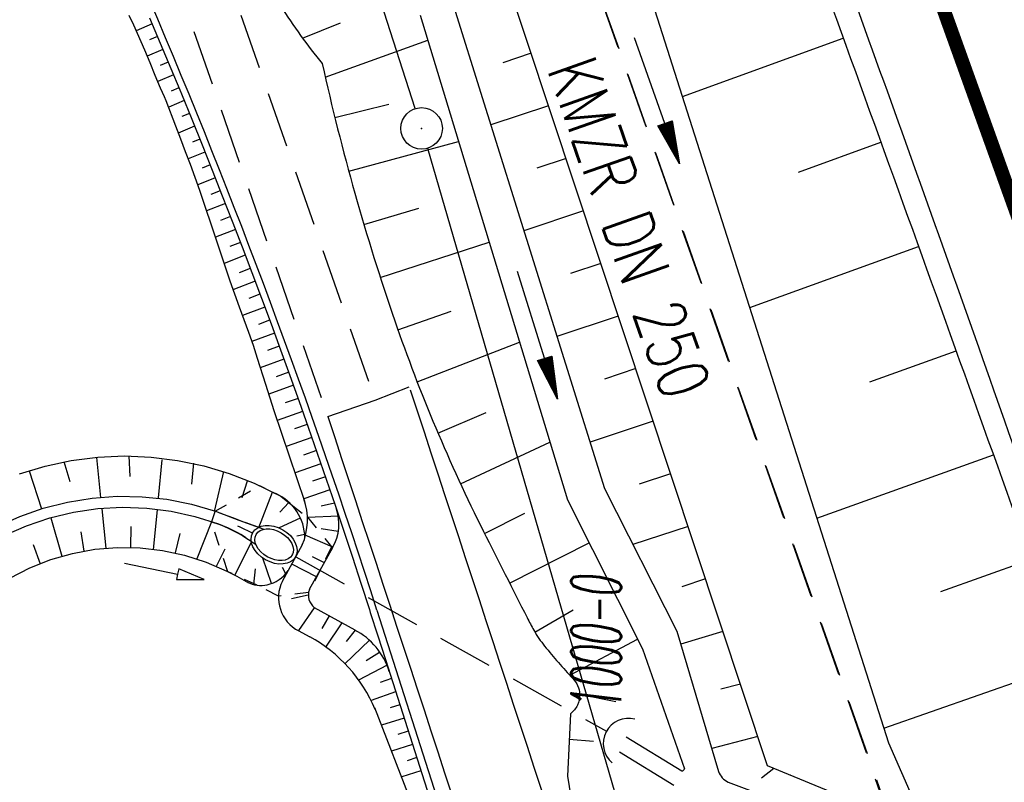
# Model space of a CAD drawing. Extents: x 447426 to 448116, y 440349 to 441552.
# Tile 59 of 96: x 447669 to 447705, y 441239 to 441266. Entities that reach past the tile are written whole.
import ezdxf
from ezdxf.enums import TextEntityAlignment as Align

# ---------------------------------------------------------------- set-up
doc = ezdxf.new("R2010")
doc.units = 0
doc.header["$LTSCALE"] = 2
doc.header["$MEASUREMENT"] = 0
for name, pattern in [('ACAD_ISO03W100', [0.5, 0.25, -0.25]), ('ACAD_ISO10W100W', [0.5, 0.25, -0.25]), ('AUSGEZOGEN', [0]), ('GESTRICH-X2', [1.5, 1, -0.5])]:
    doc.linetypes.add(name, pattern=pattern)
doc.layers.get('0').update_dxf_attribs({"linetype": 'AUSGEZOGEN'})
for name, color, linetype in [('208-GRENZL-BAB', 7, 'AUSGEZOGEN'), ('208-GRENZP-BAB', 7, 'AUSGEZOGEN'), ('ANMERKUNG', 7, 'CONTINUOUS'), ('BOESCHG', 250, 'AUSGEZOGEN'), ('DB-Durchlässe', 15, 'CONTINUOUS'), ('DB-GRABEN', 15, 'AUSGEZOGEN'), ('DB-Wegboeschungen', 15, 'CONTINUOUS'), ('DB-Wege', 15, 'CONTINUOUS'), ('DURCHL', 200, 'GESTRICH-X2'), ('FBRTOP', 250, 'AUSGEZOGEN'), ('GRABEN', 250, 'AUSGEZOGEN'), ('KANAL', 7, 'GESTRICH-X2'), ('PFEIL', 7, 'CONTINUOUS'), ('PFEILTOP', 200, 'AUSGEZOGEN'), ('SCHSYMBOL', 200, 'AUSGEZOGEN'), ('STRASSE', 250, 'AUSGEZOGEN'), ('TEXTO', 4, 'CONTINUOUS'), ('WEG', 250, 'GESTRICH-X2')]:
    doc.layers.add(name, color=color, linetype=linetype)
doc.styles.add('ROMANS', font='romans.shx', dxfattribs={"width": 0.8})

# ---------------------------------------------------------------- blocks, each defined once
blk = doc.blocks.new('DL')
at = {"color": 0}
blk.add_arc((-0.311, 0.025), 0.91, 282.5363, 77.4637, dxfattribs=at)
blk.add_point((0.597, 0.003), dxfattribs=at)
blk = doc.blocks.new('PFEIL2')
at = {"color": 0}
for p, q in [((0.88, 0.002), (-2.401, -0.012)), ((0.881, -0.271), (0.879, 0.276)), ((0.879, 0.276), (2.429, 0.009)), ((0.911, 0.27), (0.879, 0.265)), ((0.965, 0.261), (0.879, 0.246)), ((1.019, 0.252), (0.879, 0.228)), ((1.073, 0.242), (0.879, 0.209)), ((1.127, 0.233), (0.879, 0.191)), ((1.181, 0.224), (0.879, 0.172)), ((1.235, 0.214), (0.879, 0.154)), ((1.289, 0.205), (0.879, 0.135)), ((1.343, 0.196), (0.879, 0.117)), ((1.397, 0.187), (0.879, 0.098)), ((1.451, 0.177), (0.879, 0.08)), ((1.505, 0.168), (0.879, 0.061)), ((1.559, 0.159), (0.88, 0.043)), ((1.613, 0.149), (0.88, 0.024)), ((1.668, 0.14), (0.88, 0.006)), ((1.722, 0.131), (0.88, -0.013)), ((1.776, 0.121), (0.88, -0.031)), ((1.83, 0.112), (0.88, -0.05)), ((1.884, 0.103), (0.88, -0.068)), ((1.938, 0.094), (0.88, -0.087)), ((1.992, 0.084), (0.88, -0.105)), ((2.046, 0.075), (0.88, -0.124)), ((2.1, 0.066), (0.88, -0.142)), ((2.154, 0.056), (0.88, -0.161)), ((2.208, 0.047), (0.88, -0.179)), ((2.262, 0.038), (0.881, -0.198)), ((2.316, 0.029), (0.881, -0.216)), ((2.37, 0.019), (0.881, -0.235)), ((2.424, 0.01), (0.881, -0.253)), ((2.429, 0.009), (0.881, -0.271))]:
    blk.add_line(p, q, dxfattribs=at)
blk = doc.blocks.new('GST')
at = {"color": 0}
blk.add_circle((0, 0), 0.75, dxfattribs=at)
blk.add_point((0, 0), dxfattribs=at)

msp = doc.modelspace()

# ---------------------------------------------------------------- linework, layer by layer
at = {"layer": '208-GRENZL-BAB', "flags": 128}
for points in [[(447683.269, 441263.153), (447680.579, 441271.511)], [(447683.709, 441261.72), (447713.741, 441158.471)]]:
    msp.add_lwpolyline(points, dxfattribs=at)
at = {"layer": 'BOESCHG'}
for p, q in [((447679.2, 441265.698), (447680.575, 441266.251)), ((447692.924, 441263.59), (447698.735, 441265.698)), ((447698.636, 441265.966), (447698.638, 441265.967)), ((447698.636, 441265.966), (447698.638, 441265.967)), ((447680.02, 441264.29), (447683.721, 441265.623)), ((447687.457, 441265.153), (447686.431, 441264.812)), ((447680.365, 441262.83), (447682.321, 441263.312)), ((447688.087, 441263.255), (447686.002, 441262.562)), ((447699.999, 441262.205), (447700, 441262.206)), ((447699.999, 441262.205), (447700, 441262.206)), ((447680.867, 441260.894), (447684.832, 441261.972)), ((447697.118, 441260.86), (447700.097, 441261.937)), ((447688.717, 441261.356), (447687.658, 441261.005)), ((447681.415, 441258.97), (447683.4, 441259.561)), ((447689.347, 441259.458), (447687.196, 441258.744)), ((447682.007, 441257.06), (447685.939, 441258.331)), ((447701.357, 441258.443), (447701.358, 441258.443)), ((447701.357, 441258.443), (447701.358, 441258.443)), ((447695.354, 441255.975), (447701.455, 441258.174)), ((447689.977, 441257.56), (447688.885, 441257.198)), ((447682.645, 441255.164), (447684.568, 441255.84)), ((447690.607, 441255.662), (447688.391, 441254.926)), ((447683.338, 441253.288), (447687.037, 441254.723)), ((447702.712, 441254.68), (447702.713, 441254.68)), ((447702.712, 441254.68), (447702.713, 441254.68)), ((447699.69, 441253.289), (447702.81, 441254.411)), ((447691.237, 441253.764), (447690.112, 441253.39)), ((447684.091, 441251.436), (447685.838, 441252.179)), ((447691.867, 441251.865), (447689.585, 441251.108)), ((447684.904, 441249.608), (447688.136, 441251.108)), ((447704.063, 441250.914), (447704.065, 441250.915)), ((447704.063, 441250.914), (447704.065, 441250.915)), ((447697.785, 441248.361), (447704.161, 441250.646)), ((447692.497, 441249.967), (447691.359, 441249.59)), ((447685.775, 441247.808), (447687.235, 441248.541)), ((447693.127, 441248.069), (447691.137, 441247.409)), ((447686.676, 441246.022), (447689.548, 441247.478)), ((447702.254, 441245.717), (447705.509, 441246.88)), ((447693.757, 441246.171), (447692.904, 441245.888)), ((447687.596, 441244.247), (447688.976, 441245.059)), ((447688.85, 441242.692), (447691.299, 441243.998)), ((447694.387, 441244.273), (447692.863, 441243.81)), ((447694.387, 441244.273), (447694.385, 441244.272)), ((447700.203, 441240.787), (447706.843, 441243.109)), ((447695.017, 441242.375), (447694.307, 441242.188)), ((447695.017, 441242.375), (447695.016, 441242.374)), ((447689.209, 441242.014), (447690.519, 441241.751)), ((447695.647, 441240.476), (447693.98, 441240.042)), ((447695.647, 441240.476), (447695.645, 441240.476)), ((447688.832, 441240.386), (447689.706, 441240.316)), ((447696.226, 441239.331), (447695.775, 441238.979)), ((447696.822, 441239.087), (447696.821, 441239.086))]:
    msp.add_line(p, q, dxfattribs=at)
for points in [[(447609.491, 441479.773, -0.000773), (447613.632, 441470.609, -0.002321), (447614.992, 441467.549, -0.000006), (447625.529, 441443.54, -0.00021), (447625.822, 441442.872, -0.000103), (447629.419, 441434.652, -0.000025), (447644.421, 441400.348, -0.000637), (447655.364, 441375.235, -0.000709), (447665.125, 441352.668, -0.00651), (447673.509, 441332.491, -0.004864), (447684.113, 441305.236, -0.001312), (447689.441, 441291.026, -0.001315), (447694.683, 441276.817, -0.001967), (447705.662, 441246.448, -0.005439), (447709.468, 441235.41, -0.000932), (447712.891, 441225.058, -0.000641), (447717.818, 441209.998, -0.000283), (447721.951, 441197.286, -0.000346), (447725.32, 441186.879, -0.002747), (447729.663, 441173.176, -0.002398), (447734.475, 441157.43, -0.001587), (447736.175, 441151.705, -0.00215)], [(447752.177, 441219.94, 0.000304), (447751.425, 441222.195, 0.001467), (447740.845, 441253.563, 0.001299), (447740.49, 441254.597, 0.000044), (447730.025, 441284.801, 0.009659), (447718.624, 441315.751, 0.006853), (447701.124, 441358.819)]]:
    msp.add_lwpolyline(points, format="xyb", dxfattribs=at)
for points in [[(447628.152, 441427.059), (447632.549, 441416.898), (447640.525, 441398.968), (447661.625, 441351.228), (447671.643, 441328.955), (447680.865, 441302.991), (447685.811, 441285.872), (447700.374, 441240.25), (447701.783, 441237.043)], [(447701.783, 441237.043), (447695.994, 441239.427), (447685.566, 441270.847)], [(447688.876, 441241.3), (447688.767, 441239.052), (447689.194, 441236.437)]]:
    msp.add_lwpolyline(points, dxfattribs=at)
at = {"layer": 'BOESCHG', "flags": 128}
for points in [[(447676.231, 441275.656, 0.028207), (447675.86, 441274.707, 0.070731), (447675.789, 441274.305, 0.081244), (447675.996, 441272.703, 0.029655), (447677.504, 441268.569, 0.03909), (447678.41, 441266.86, 0.029431), (447679.91, 441264.777)], [(447679.91, 441264.777, 0.028489), (447682.534, 441255.487, 0.033328), (447685.74, 441247.88, 0.001522), (447687.311, 441244.776, 0.010206), (447687.556, 441244.319, 0.041407), (447687.945, 441243.744, 0.018514), (447688.962, 441242.573)], [(447688.962, 441242.573, -0.092498), (447689.138, 441242.317, -0.092498), (447689.209, 441242.014, -0.121472), (447689.131, 441241.616, -0.121472), (447688.876, 441241.3)]]:
    msp.add_lwpolyline(points, format="xyb", dxfattribs=at)
at = {"layer": 'DB-Durchlässe', "linetype": 'ACAD_ISO10W100W'}
for p, q in [((447676.852, 441248.088), (447676.932, 441248.055)), ((447676.932, 441248.055), (447677.615, 441247.711))]:
    msp.add_line(p, q, dxfattribs=at)
at = {"layer": 'DB-Durchlässe', "linetype": 'Continuous'}
for major_axis, ratio in [((-0.772, 0.44), 0.702931), ((-0.653, 0.373), 0.66697)]:
    msp.add_ellipse((447678.172, 441247.405), major_axis=major_axis, ratio=ratio, start_param=3.141593, end_param=9.424778, dxfattribs=at)
at = {"layer": 'DB-GRABEN', "linetype": 'Continuous'}
for p, q in [((447669.895, 441250.248), (447670.84, 441250.448)), ((447670.574, 441250.408), (447670.788, 441249.685)), ((447670.84, 441250.448), (447671.797, 441250.569)), ((447671.759, 441250.557), (447671.903, 441249.114)), ((447671.797, 441250.569), (447672.761, 441250.61)), ((447672.761, 441250.61), (447673.726, 441250.572)), ((447672.925, 441250.618), (447672.958, 441249.864)), ((447673.726, 441250.572), (447674.683, 441250.453)), ((447674.11, 441250.475), (447673.983, 441249.101)), ((447674.683, 441250.453), (447675.628, 441250.256)), ((447675.263, 441250.354), (447675.185, 441249.587)), ((447668.971, 441249.971), (447669.895, 441250.248)), ((447669.324, 441250.069), (447669.772, 441248.705)), ((447675.628, 441250.256), (447676.553, 441249.981)), ((447676.339, 441250.048), (447676.023, 441248.653)), ((447676.553, 441249.981), (447677.453, 441249.631)), ((447677.199, 441249.707), (447677.006, 441249.097)), ((447677.453, 441249.631), (447678.32, 441249.207)), ((447678.106, 441249.286), (447677.606, 441248.02)), ((447669.831, 441248.726), (447670.707, 441248.948)), ((447670.707, 441248.948), (447671.598, 441249.092)), ((447671.598, 441249.092), (447672.499, 441249.156)), ((447672.499, 441249.156), (447673.402, 441249.141)), ((447673.402, 441249.141), (447674.3, 441249.046)), ((447674.3, 441249.046), (447675.186, 441248.872)), ((447678.32, 441249.207), (447678.416, 441249.154)), ((447678.416, 441249.154), (447678.413, 441249.156)), ((447668.979, 441248.427), (447669.831, 441248.726)), ((447670.065, 441248.378), (447670.925, 441248.584)), ((447670.925, 441248.584), (447671.801, 441248.712)), ((447671.801, 441248.712), (447672.685, 441248.76)), ((447671.943, 441248.708), (447672.086, 441247.277)), ((447672.685, 441248.76), (447673.57, 441248.728)), ((447673.57, 441248.728), (447674.448, 441248.617)), ((447673.943, 441248.673), (447673.807, 441247.216)), ((447674.448, 441248.617), (447675.312, 441248.427)), ((447675.186, 441248.872), (447676.053, 441248.62)), ((447676.053, 441248.62), (447676.894, 441248.292)), ((447678.701, 441248.928), (447678.382, 441248.581)), ((447668.157, 441248.054), (447668.979, 441248.427)), ((447669.226, 441248.094), (447670.065, 441248.378)), ((447670.105, 441248.378), (447670.499, 441246.991)), ((447675.312, 441248.427), (447676.156, 441248.159)), ((447675.91, 441248.235), (447675.373, 441246.896)), ((447676.894, 441248.292), (447677.797, 441247.964)), ((447676.894, 441248.292), (447676.929, 441248.275)), ((447679.114, 441248.368), (447678.348, 441248.016)), ((447668.416, 441247.737), (447669.226, 441248.094)), ((447671.192, 441247.869), (447671.292, 441247.178)), ((447672.991, 441248.065), (447672.978, 441247.305)), ((447676.156, 441248.159), (447676.445, 441248.038)), ((447674.76, 441247.81), (447674.595, 441247.111)), ((447677.349, 441247.518), (447676.751, 441246.304)), ((447677.099, 441247.689), (447677.5, 441247.43)), ((447679.277, 441247.774), (447678.996, 441247.72)), ((447669.468, 441247.416), (447669.715, 441246.717)), ((447670.892, 441247.095), (447671.696, 441247.24)), ((447671.696, 441247.24), (447672.51, 441247.306)), ((447672.51, 441247.306), (447673.327, 441247.292)), ((447673.327, 441247.292), (447674.139, 441247.198)), ((447674.139, 441247.198), (447674.937, 441247.026)), ((447676.385, 441247.244), (447676.076, 441246.624)), ((447669.345, 441246.573), (447670.106, 441246.872)), ((447670.106, 441246.872), (447670.892, 441247.095)), ((447674.937, 441247.026), (447675.715, 441246.776)), ((447677.746, 441246.929), (447678.065, 441246.023)), ((447668.618, 441246.201), (447669.345, 441246.573)), ((447672.763, 441246.735), (447674.684, 441246.348)), ((447674.723, 441246.54), (447674.684, 441246.348)), ((447675.645, 441246.154), (447674.723, 441246.54)), ((447675.715, 441246.776), (447676.465, 441246.451)), ((447676.465, 441246.451), (447676.819, 441246.267)), ((447677.487, 441246.539), (447677.424, 441245.97)), ((447678.465, 441246.594), (447678.592, 441246.345)), ((447674.684, 441246.348), (447674.645, 441246.156)), ((447674.645, 441246.156), (447675.645, 441246.154)), ((447676.819, 441246.267), (447677.251, 441246.027))]:
    msp.add_line(p, q, dxfattribs=at)
at = {"layer": 'DB-GRABEN', "linetype": 'ACAD_ISO03W100'}
for p, q in [((447676.02, 441248.601), (447677.64, 441249.539)), ((447677.64, 441249.539), (447678.067, 441249.33)), ((447678.067, 441249.33), (447678.415, 441249.154)), ((447678.415, 441249.154), (447678.786, 441248.859)), ((447676.039, 441248.624), (447675.91, 441248.235)), ((447676.684, 441248.374), (447676.04, 441248.613)), ((447678.786, 441248.859), (447679.372, 441248.402)), ((447676.499, 441246.433), (447675.91, 441248.235)), ((447675.91, 441248.235), (447676.175, 441248.151)), ((447677.08, 441248.224), (447676.684, 441248.374)), ((447677.591, 441248.039), (447677.08, 441248.224)), ((447679.372, 441248.402), (447680.246, 441247.334)), ((447676.175, 441248.151), (447676.334, 441248.084)), ((447676.334, 441248.084), (447676.587, 441247.973)), ((447676.587, 441247.973), (447676.823, 441247.853)), ((447676.823, 441247.853), (447677.028, 441247.734)), ((447677.028, 441247.734), (447677.189, 441247.631)), ((447677.189, 441247.631), (447677.324, 441247.543)), ((447680.246, 441247.334), (447679.856, 441246.532)), ((447679.856, 441246.532), (447679.416, 441245.68)), ((447677.557, 441245.943), (447676.499, 441246.433)), ((447678.332, 441245.548), (447677.557, 441245.943)), ((447679.416, 441245.68), (447678.332, 441245.548))]:
    msp.add_line(p, q, dxfattribs=at)
at = {"layer": 'DB-GRABEN', "linetype": 'Continuous'}
for centre, major_axis, start_param, end_param in [((447677.501, 441247.623), (-1.261, 1.261), 3.944686, 5.078169), ((447674.637, 441243.851), (-3.225, 3.225), -1.368769, -1.183931), ((447677.662, 441247.148), (-0.86, 0.86), 2.568812, 3.346493), ((447677.692, 441246.998), (-0.752, 0.752), 1.880155, 2.575068)]:
    msp.add_ellipse(centre, major_axis=major_axis, ratio=1, start_param=start_param, end_param=end_param, dxfattribs=at)
at = {"layer": 'DB-Wegboeschungen', "linetype": 'Continuous'}
for p, q in [((447672.92, 441266.53), (447673.085, 441266.179)), ((447673.674, 441266.429), (447674.06, 441265.517)), ((447673.085, 441266.179), (447673.485, 441265.275)), ((447673.765, 441266.214), (447673.182, 441265.968)), ((447673.961, 441265.752), (447673.672, 441265.632)), ((447674.06, 441265.517), (447674.442, 441264.602)), ((447673.485, 441265.275), (447673.676, 441264.819)), ((447674.154, 441265.291), (447673.579, 441265.052)), ((447673.676, 441264.819), (447673.866, 441264.363)), ((447674.347, 441264.83), (447674.059, 441264.71)), ((447674.442, 441264.602), (447674.762, 441263.829)), ((447673.866, 441264.363), (447674.059, 441263.908)), ((447674.539, 441264.368), (447673.965, 441264.129)), ((447674.059, 441263.908), (447674.197, 441263.591)), ((447674.73, 441263.906), (447674.446, 441263.788)), ((447674.198, 441263.592), (447674.255, 441263.451)), ((447674.762, 441263.829), (447674.821, 441263.686)), ((447674.821, 441263.686), (447675.195, 441262.769)), ((447674.255, 441263.451), (447674.612, 441262.529)), ((447674.92, 441263.443), (447674.362, 441263.211)), ((447675.11, 441262.979), (447674.836, 441262.867)), ((447674.612, 441262.529), (447674.787, 441262.067)), ((447675.298, 441262.515), (447674.699, 441262.272)), ((447675.195, 441262.769), (447675.567, 441261.85)), ((447674.787, 441262.067), (447674.963, 441261.605)), ((447675.486, 441262.05), (447675.222, 441261.945)), ((447675.567, 441261.85), (447675.934, 441260.93)), ((447674.963, 441261.605), (447675.14, 441261.144)), ((447675.672, 441261.586), (447675.063, 441261.343)), ((447675.14, 441261.144), (447675.312, 441260.68)), ((447675.857, 441261.121), (447675.575, 441261.009)), ((447675.312, 441260.68), (447675.475, 441260.214)), ((447675.934, 441260.93), (447676.298, 441260.008)), ((447676.042, 441260.657), (447675.409, 441260.404)), ((447675.475, 441260.214), (447675.634, 441259.745)), ((447676.226, 441260.19), (447675.886, 441260.056)), ((447676.298, 441260.008), (447676.658, 441259.084)), ((447675.634, 441259.745), (447675.95, 441258.808)), ((447676.409, 441259.724), (447675.729, 441259.46)), ((447676.591, 441259.256), (447676.232, 441259.119)), ((447676.658, 441259.084), (447677.014, 441258.16)), ((447675.95, 441258.808), (447676.107, 441258.339)), ((447676.771, 441258.79), (447676.049, 441258.514)), ((447676.107, 441258.339), (447676.262, 441257.87)), ((447676.951, 441258.324), (447676.567, 441258.177)), ((447676.262, 441257.87), (447676.415, 441257.4)), ((447677.13, 441257.857), (447676.361, 441257.563)), ((447677.014, 441258.16), (447677.367, 441257.234)), ((447676.415, 441257.4), (447676.571, 441256.931)), ((447677.311, 441257.379), (447676.909, 441257.226)), ((447677.367, 441257.234), (447677.716, 441256.306)), ((447676.571, 441256.931), (447676.736, 441256.465)), ((447677.484, 441256.922), (447676.683, 441256.615)), ((447676.736, 441256.465), (447676.908, 441256.002)), ((447677.661, 441256.452), (447677.256, 441256.3)), ((447677.716, 441256.306), (447678.061, 441255.377)), ((447676.908, 441256.002), (447677.081, 441255.54)), ((447677.836, 441255.983), (447677.027, 441255.683)), ((447677.081, 441255.54), (447677.249, 441255.076)), ((447678.01, 441255.513), (447677.601, 441255.364)), ((447678.061, 441255.377), (447678.402, 441254.447)), ((447677.249, 441255.076), (447677.409, 441254.608)), ((447678.183, 441255.044), (447677.362, 441254.744)), ((447677.409, 441254.608), (447677.563, 441254.139)), ((447678.356, 441254.574), (447677.927, 441254.418)), ((447678.402, 441254.447), (447678.74, 441253.515)), ((447677.563, 441254.139), (447677.865, 441253.198)), ((447678.527, 441254.104), (447677.67, 441253.792)), ((447678.697, 441253.634), (447678.25, 441253.471)), ((447678.74, 441253.515), (447679.074, 441252.582)), ((447677.865, 441253.198), (447678.164, 441252.257)), ((447678.866, 441253.164), (447677.976, 441252.839)), ((447679.035, 441252.692), (447678.575, 441252.527)), ((447679.074, 441252.582), (447679.405, 441251.648)), ((447678.164, 441252.257), (447679.274, 441248.982)), ((447679.202, 441252.22), (447678.284, 441251.896)), ((447679.369, 441251.747), (447678.907, 441251.587)), ((447679.405, 441251.648), (447679.731, 441250.712)), ((447679.535, 441251.275), (447678.606, 441250.954)), ((447679.699, 441250.803), (447679.232, 441250.641)), ((447679.731, 441250.712), (447680.054, 441249.775)), ((447679.863, 441250.331), (447678.928, 441250.007)), ((447680.025, 441249.858), (447679.559, 441249.696)), ((447680.054, 441249.775), (447680.373, 441248.837)), ((447680.187, 441249.385), (447679.25, 441249.06)), ((447680.348, 441248.91), (447679.87, 441248.803)), ((447680.373, 441248.837), (447680.688, 441247.898)), ((447680.492, 441248.435), (447679.372, 441248.395)), ((447680.48, 441247.882), (447679.875, 441247.984)), ((447680.688, 441247.898), (447681, 441246.957)), ((447680.292, 441247.314), (447679.296, 441247.751)), ((447679.19, 441247.399), (447678.461, 441246.076)), ((447680.275, 441247.29), (447679.443, 441245.786)), ((447679.969, 441246.768), (447679.56, 441246.973)), ((447681, 441246.957), (447681.308, 441246.015)), ((447679.7, 441246.242), (447678.81, 441246.699)), ((447681.308, 441246.015), (447681.612, 441245.072)), ((447679.407, 441245.581), (447678.8, 441245.45)), ((447679.616, 441245.131), (447679.057, 441244.31)), ((447679.618, 441245.139), (447681.087, 441244.327)), ((447681.612, 441245.072), (447681.646, 441244.963)), ((447680.155, 441244.837), (447679.892, 441244.384)), ((447681.646, 441244.963), (447681.916, 441244.12)), ((447679.045, 441244.314), (447679.467, 441244.08)), ((447680.617, 441244.58), (447680.026, 441243.712)), ((447681.102, 441244.317), (447680.772, 441243.916)), ((447681.623, 441243.954), (447680.727, 441243.102)), ((447681.916, 441244.12), (447682.191, 441243.258)), ((447681.984, 441243.519), (447681.498, 441243.213)), ((447682.191, 441243.258), (447684.96, 441234.595)), ((447682.257, 441243.051), (447681.223, 441242.512)), ((447682.41, 441242.575), (447682.006, 441242.426)), ((447682.562, 441242.099), (447681.672, 441241.784)), ((447681.799, 441241.523), (447684.547, 441234.462)), ((447682.714, 441241.623), (447682.362, 441241.522)), ((447682.866, 441241.146), (447682.05, 441240.886)), ((447683.018, 441240.67), (447682.637, 441240.548)), ((447683.171, 441240.194), (447682.407, 441239.95)), ((447683.323, 441239.718), (447682.98, 441239.608)), ((447683.475, 441239.241), (447682.789, 441239.022))]:
    msp.add_line(p, q, dxfattribs=at)
for centre, major_axis, ratio, start_param, end_param in [((447677.047, 441248.308), (-1.646, 1.646), 1, 3.526022, 4.257542), ((447678.853, 441248.149), (-1.175, 1.175), 1, 3.391364, 4.286), ((447678.169, 441247.409), (-0.66, 0.361), 0.66697, 3.141593, 3.19497), ((447679.685, 441245.495), (-0.958, 0.958), 1, 0.326221, 1.876833), ((447679.994, 441245.588), (-0.414, 0.414), 1, 0.437463, 1.682642), ((447679.917, 441242.089), (-1.784, 1.784), 1, 4.22533, 5.016525), ((447676.855, 441239.361), (-3.814, 3.814), 1, 4.326856, 4.993269)]:
    msp.add_ellipse(centre, major_axis=major_axis, ratio=ratio, start_param=start_param, end_param=end_param, dxfattribs=at)
at = {"layer": 'DB-Wege', "linetype": 'Continuous'}
msp.add_line((447681.885, 441245.039), (447693.52, 441208.635), dxfattribs=at)
msp.add_ellipse((447445.657, 441169.537), major_axis=(-65.54, 239.183), ratio=1, start_param=-1.528892, end_param=-1.434097, dxfattribs=at)
at = {"layer": 'DURCHL'}
for p, q in [((447700.568, 441237.06), (447683.979, 441284.185)), ((447678.955, 441246.973), (447690.177, 441240.671))]:
    msp.add_line(p, q, dxfattribs=at)
at = {"layer": 'FBRTOP', "const_width": 0.5}
msp.add_lwpolyline([(447699.16, 441275.638), (447707.552, 441252.274), (447715.653, 441228.806), (447723.461, 441205.24), (447730.977, 441181.579), (447738.197, 441157.826), (447745.121, 441133.986), (447751.75, 441110.061), (447758.081, 441086.056), (447764.111, 441061.974), (447769.843, 441037.819), (447775.275, 441013.594), (447780.405, 440989.304), (447785.232, 440964.952), (447789.758, 440940.542), (447793.981, 440916.059), (447796.179, 440902.549), (447797.938, 440891.49), (447801.867, 440866.801), (447805.795, 440842.112)], dxfattribs=at)
at = {"layer": 'FBRTOP'}
msp.add_lwpolyline([(447699.113, 441267.123, -0.00163), (447703.363, 441255.266, -0.001881), (447707.595, 441243.193, -0.001971), (447711.545, 441231.642, -0.001361), (447715.288, 441220.452, -0.001227), (447719.373, 441208.027, -0.001208), (447723.376, 441195.65, -0.001318), (447726.985, 441184.292, -0.001954), (447730.932, 441171.586, -0.002231), (447734.295, 441160.429, -0.001374), (447737.101, 441150.871, -0.000926), (447741.198, 441136.677, -0.000214), (447742.012, 441133.833, -0.001732)], format="xyb", dxfattribs=at)
at = {"layer": 'GRABEN'}
for points in [[(447678.581, 441278.439), (447680.717, 441273.222), (447681.971, 441271.378), (447684.471, 441267.453), (447690.109, 441249.434), (447692.724, 441244.28)], [(447683.446, 441266.529), (447688.771, 441249.021), (447691.475, 441243.648), (447693.002, 441239.313)], [(447692.724, 441244.28), (447694.224, 441239.22)], [(447690.889, 441240.469), (447692.903, 441239.238)], [(447692.616, 441238.715), (447690.646, 441239.921)], [(447694.575, 441238.828), (447700.07, 441236.768)]]:
    msp.add_lwpolyline(points, dxfattribs=at)
for centre, radius, start, end in [((447692.891, 441239.356), 0.119, 275.6787, 338.8931), ((447694.94, 441239.508), 0.772, 201.914, 241.7576)]:
    msp.add_arc(centre, radius, start, end, dxfattribs=at)
at = {"layer": 'KANAL'}
msp.add_line((447683.969, 441284.188), (447700.531, 441237.219), dxfattribs=at)
at = {"layer": 'STRASSE', "flags": 128}
msp.add_lwpolyline([(447680.113, 441252.031), (447681.816, 441252.624), (447683.053, 441253.108)], dxfattribs=at)
at = {"layer": 'STRASSE'}
for points in [[(447683.089, 441252.997, -0.000983), (447691.008, 441228.772, -0.002084), (447694.674, 441217.321, -0.000003), (447707.143, 441177.802, -0.000197), (447707.349, 441177.15, -0.000199), (447709.679, 441169.733, 0.000066), (447716.703, 441147.358, 0.00362), (447721.322, 441133.017, -0.002554), (447727.91, 441112.706, -0.037464), (447728.401, 441110.645, -0.008918), (447729.65, 441101.844)], [(447680.113, 441252.031, -0.000983), (447688.029, 441227.815, -0.002084), (447691.694, 441216.367, -0.000003), (447704.159, 441176.862, -0.000197), (447704.364, 441176.211, -0.0002), (447706.701, 441168.773, 0.000066), (447713.722, 441146.408, 0.004577), (447719.707, 441127.945, -0.005294), (447724.859, 441111.973, -0.035679), (447725.921, 441107.439, -0.030179), (447726.462, 441101.963, -0.068035), (447726.094, 441098.208, -0.055339), (447724.531, 441093.848, -0.051924), (447722.433, 441090.491, -0.099591), (447720.857, 441089.136, -0.032072), (447719.277, 441088.378, -0.045552), (447718.094, 441088.022, -0.024312), (447716.781, 441087.82, -0.026083), (447715.544, 441087.756, -0.0534), (447715.045, 441087.81, -0.028457), (447714.139, 441088.061)]]:
    msp.add_lwpolyline(points, format="xyb", dxfattribs=at)
at = {"layer": 'WEG'}
for points in [[(447611.982, 441427.842), (447627.048, 441401.511), (447639.783, 441372.991), (447655.91, 441326.741), (447675.985, 441269.365), (447681.816, 441252.624)], [(447610.417, 441426.947), (447625.438, 441400.694), (447638.106, 441372.325), (447654.208, 441326.146), (447674.283, 441268.771), (447680.113, 441252.031)]]:
    msp.add_lwpolyline(points, dxfattribs=at)

# ---------------------------------------------------------------- block references
at = {"layer": '208-GRENZP-BAB', "rotation": 284.4375024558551}
msp.add_blockref('GST', (447683.499, 441262.44), dxfattribs=at)
at = {"layer": 'PFEIL', "rotation": 289.4125000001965}
msp.add_blockref('PFEIL2', (447691.997, 441263.45), dxfattribs=at)
at = {"layer": 'PFEILTOP', "rotation": 287.090066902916}
msp.add_blockref('PFEIL2', (447687.684, 441254.978), dxfattribs=at)
at = {"layer": 'SCHSYMBOL', "rotation": 152.4352605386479}
msp.add_blockref('DL', (447690.707, 441240.391), dxfattribs=at)

# ---------------------------------------------------------------- texts
at = {"layer": 'ANMERKUNG', "style": 'ROMANS', "oblique": 7, "width": 0.5}
msp.add_text('1000-0', height=1.8, rotation=90, dxfattribs=at).set_placement((447690.707, 441241.391))
at = {"layer": 'TEXTO', "style": 'ROMANS', "width": 0.75}
msp.add_text('KMZR DN 250', height=1.8, rotation=289.4125, dxfattribs=at).set_placement((447690.15, 441258.555), align=Align.CENTER)

doc.saveas('drawing.dxf')
